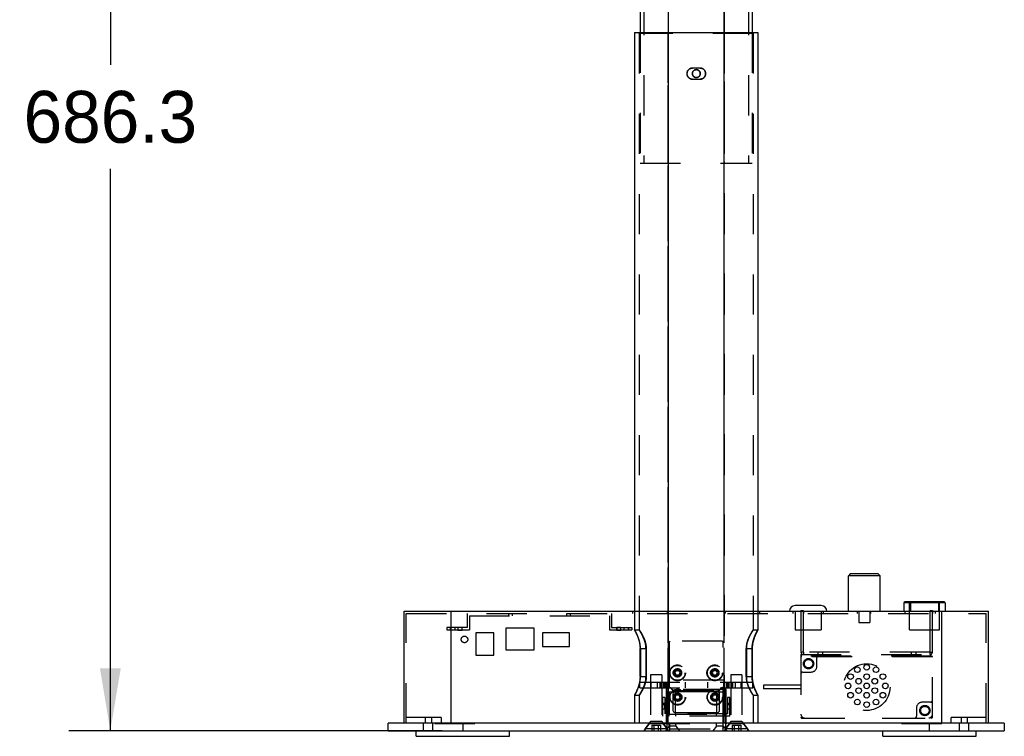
# Model space of a CAD drawing. Header units: inches. Extents: x 1.1 to 18.6, y 0.8 to 15.2.
# Tile 3 of 8: x 6.3 to 9.3, y 7.7 to 9.8. Entities that reach past the tile are written whole.
import ezdxf

# ---------------------------------------------------------------- set-up
doc = ezdxf.new("R2010")
doc.units = ezdxf.units.IN
doc.header["$LTSCALE"] = 1.21
doc.header["$MEASUREMENT"] = 0
doc.linetypes.add('HIDDEN', pattern=[0.2, 0.1, -0.1])
doc.layers.get('0').update_dxf_attribs({"linetype": 'CONTINUOUS'})
doc.layers.add('DEFAULT_2', color=8, linetype='HIDDEN')
doc.styles.get("Standard").update_dxf_attribs({"font": 'ar_wgl__.ttf'})
doc.dimstyles.new('DIMSTYLE_1', dxfattribs={"dimtxt": 0.15625, "dimasz": 0.1875, "dimexe": 0.125, "dimexo": 0.0625, "dimgap": 0.078125, "dimtad": 0, "dimtih": 1, "dimtoh": 1, "dimlfac": 7, "dimzin": 4, "dimdsep": 46, "dimtxsty": 'STANDARD', "dimblk": '_FILLED', "dimblk1": '_FILLED', "dimblk2": '_FILLED', "dimcen": 0.09, "dimazin": 1, "dimtfac": 1, "dimtofl": 0, "dimtmove": 0, "dimatfit": 3, "dimldrblk": '_FILLED', "dimfxl": 1, "dimtolj": 1, "dimtzin": 4, "dimarcsym": 0})

# ---------------------------------------------------------------- blocks, each defined once
blk = doc.blocks.new('_FILLED')
at = {"color": 0, "linetype": 'ByBlock'}
blk.add_solid([(0, 0), (-1, 0.167), (-1, -0.167)], dxfattribs=at)
blk = doc.blocks.new('*D2')
at = {"color": 2, "linetype": 'Continuous'}
for p, q in [((8.0545, 11.5517), (6.4522, 11.5517)), ((6.5772, 11.5517), (6.5772, 9.6975)), ((6.5772, 7.6917), (6.5772, 9.385)), ((7.5764, 7.6917), (6.4522, 7.6917))]:
    blk.add_line(p, q, dxfattribs=at)
at = {"color": 2, "linetype": 'Continuous', "xscale": 0.1875, "yscale": 0.1875, "zscale": 0.1875}
for p, rotation in [((6.5772, 11.5517), 90), ((6.5772, 7.6917), 270)]:
    blk.add_blockref('_FILLED', p, dxfattribs=dict(at, rotation=rotation))
at = {"color": 2, "linetype": 'Continuous', "insert": (6.5772, 9.6194), "char_height": 0.15625, "width": 0.546004, "attachment_point": 2, "line_spacing_factor": 0.9}
blk.add_mtext('686.3', dxfattribs=at)

msp = doc.modelspace()

# ---------------------------------------------------------------- linework, layer by layer
at = {"color": 7, "linetype": 'Continuous'}
for p, q in [((8.1732, 11.2592), (8.1732, 9.7952)), ((8.2573, 11.2592), (8.2573, 9.7952)), ((8.4261, 9.7952), (8.4261, 11.2592)), ((8.5107, 11.2592), (8.5107, 9.7952)), ((8.1564, 9.7952), (8.1564, 8.0517)), ((8.1564, 9.7952), (8.5276, 9.7952)), ((8.2573, 9.7952), (8.2573, 8.0517)), ((8.426, 8.0517), (8.426, 9.7952)), ((8.5276, 9.7952), (8.5276, 8.0517)), ((8.806, 8.1641), (8.8003, 8.1585)), ((8.896, 8.1585), (8.8003, 8.1585)), ((8.8003, 8.0517), (8.8003, 8.1585)), ((8.8903, 8.1641), (8.806, 8.1641)), ((8.8903, 8.1641), (8.896, 8.1585)), ((8.896, 8.0517), (8.896, 8.1585)), ((8.7188, 8.0685), (8.64, 8.0685)), ((9.0915, 8.077), (8.9678, 8.077)), ((8.9678, 8.077), (8.9678, 8.0517)), ((9.0887, 8.0798), (8.9706, 8.0798)), ((9.0915, 8.077), (9.0915, 8.0517)), ((7.4618, 8.0517), (9.2222, 8.0517)), ((7.4618, 7.7142), (7.4618, 8.0517)), ((7.6024, 8.0517), (7.6024, 7.7142)), ((8.6575, 8.0534), (8.6642, 8.0534)), ((8.6575, 8.0534), (8.6575, 8.0517)), ((8.6642, 8.0534), (8.6642, 8.0517)), ((9.0467, 8.0534), (9.0534, 8.0534)), ((9.0467, 8.0534), (9.0467, 8.0517)), ((9.0534, 8.0534), (9.0534, 8.0517)), ((9.0816, 7.7142), (9.0816, 8.0517)), ((9.2222, 7.7142), (9.2222, 8.0517)), ((8.2717, 7.8031), (8.2717, 7.7525)), ((8.4066, 7.8087), (8.2773, 7.8087)), ((8.4123, 7.7525), (8.4123, 7.8031)), ((8.248, 7.7699), (8.2402, 7.7699)), ((8.2402, 7.7699), (8.2402, 7.7575)), ((8.2402, 7.7575), (8.248, 7.7575)), ((8.2407, 7.7699), (8.2407, 7.7575)), ((8.2475, 7.7693), (8.2407, 7.7693)), ((8.2407, 7.7581), (8.2475, 7.7581)), ((8.2475, 7.7575), (8.2475, 7.7699)), ((8.248, 7.7575), (8.248, 7.7699)), ((8.2773, 7.7468), (8.4066, 7.7468)), ((8.4438, 7.7699), (8.4359, 7.7699)), ((8.4359, 7.7699), (8.4359, 7.7575)), ((8.4359, 7.7575), (8.4438, 7.7575)), ((8.4364, 7.7699), (8.4364, 7.7575)), ((8.4432, 7.7693), (8.4364, 7.7693)), ((8.4364, 7.7581), (8.4432, 7.7581)), ((8.4432, 7.7575), (8.4432, 7.7699)), ((8.4438, 7.7575), (8.4438, 7.7699)), ((9.27, 7.7142), (7.414, 7.7142)), ((7.414, 7.6917), (7.414, 7.7142)), ((7.6389, 7.7142), (7.6389, 7.6917)), ((9.045, 7.6917), (9.045, 7.7142)), ((9.27, 7.7142), (9.27, 7.6917)), ((7.414, 7.6917), (9.27, 7.6917)), ((7.4983, 7.6748), (7.4983, 7.6917)), ((7.7795, 7.6748), (7.7795, 7.6917)), ((8.9044, 7.6748), (8.9044, 7.6917)), ((9.1856, 7.6748), (9.1856, 7.6917)), ((7.4983, 7.6748), (7.7795, 7.6748)), ((8.9044, 7.6748), (9.1856, 7.6748))]:
    msp.add_line(p, q, dxfattribs=at)
for centre in [(8.8555, 7.8829), (8.8068, 7.8548), (8.8273, 7.8754), (8.8555, 7.8548), (8.8836, 7.8754), (8.9042, 7.8548), (8.7992, 7.8267), (8.8311, 7.8408), (8.8555, 7.8267), (8.8798, 7.8408), (8.9117, 7.8267), (8.8068, 7.7986), (8.8311, 7.8126), (8.8555, 7.7986), (8.8798, 7.8126), (8.9042, 7.7986), (8.8273, 7.778), (8.8555, 7.7704), (8.8836, 7.778)]:
    msp.add_circle(centre, 0.00844, dxfattribs=at)
for centre, radius, start, end in [((8.64, 8.0517), 0.0169, 90, 180), ((8.7188, 8.0517), 0.0169, 0, 90), ((8.9706, 8.077), 0.00281, 90, 180), ((9.0887, 8.077), 0.00281, 0, 90), ((8.2773, 7.8031), 0.00562, 90, 180), ((8.4066, 7.8031), 0.00562, 0, 90), ((8.2773, 7.7525), 0.00562, 180, 270), ((8.4066, 7.7525), 0.00562, 270, 360)]:
    msp.add_arc(centre, radius, start, end, dxfattribs=at)
at = {"layer": 'DEFAULT_2', "color": 8, "linetype": 'HIDDEN'}
for p, q in [((8.1845, 11.3604), (8.1845, 9.4015)), ((8.4994, 11.3604), (8.4994, 9.4015)), ((8.2574, 9.4015), (8.2574, 11.3419)), ((8.2578, 11.3419), (8.2578, 9.4015)), ((8.2579, 9.4015), (8.2579, 11.3419)), ((8.4261, 11.3419), (8.4261, 9.4015)), ((8.4266, 9.4015), (8.4266, 11.3419)), ((8.4266, 11.3419), (8.4266, 9.4015)), ((8.1704, 9.7924), (8.1676, 9.7952)), ((8.1704, 9.7924), (8.1704, 7.9954)), ((8.5135, 9.7924), (8.1704, 9.7924)), ((8.1732, 9.7952), (8.1732, 9.4015)), ((8.2573, 9.7924), (8.2573, 9.7952)), ((8.2573, 9.7952), (8.2573, 9.4015)), ((8.2573, 7.8209), (8.2573, 9.7924)), ((8.2579, 7.7142), (8.2579, 9.7952)), ((8.2579, 9.7952), (8.2579, 9.7924)), ((8.2579, 9.7924), (8.2579, 7.7142)), ((8.426, 9.7952), (8.426, 9.7924)), ((8.426, 9.7924), (8.426, 7.8209)), ((8.4261, 9.4015), (8.4261, 9.7952)), ((8.4266, 9.7952), (8.4266, 7.7142)), ((8.4266, 9.7924), (8.4266, 9.7952)), ((8.4266, 7.7142), (8.4266, 9.7924)), ((8.5107, 9.7952), (8.5107, 9.4015)), ((8.5135, 9.7924), (8.5163, 9.7952)), ((8.5135, 9.7924), (8.5135, 7.9954)), ((8.3535, 9.6883), (8.331, 9.6883)), ((8.3422, 9.6834), (8.3422, 9.6834)), ((8.331, 9.6546), (8.3535, 9.6546)), ((8.3422, 9.6595), (8.3422, 9.6595)), ((8.1732, 9.4015), (8.5107, 9.4015)), ((8.9847, 7.9954), (8.9847, 8.0798)), ((8.9875, 8.077), (8.9875, 8.0517)), ((9.0718, 8.077), (9.0718, 8.0517)), ((9.0747, 7.9954), (9.0747, 8.0798)), ((7.4685, 8.0449), (9.2154, 8.0449)), ((7.4685, 7.7142), (7.4685, 8.0449)), ((7.6519, 8.0449), (7.6519, 8.0022)), ((7.6586, 8.0382), (8.0804, 8.0382)), ((7.6586, 8.0382), (7.6586, 7.9954)), ((7.7767, 8.0449), (7.7767, 8.0382)), ((7.788, 8.0449), (7.788, 8.0382)), ((7.9511, 8.0449), (7.9511, 8.0382)), ((7.9623, 8.0449), (7.9623, 8.0382)), ((8.0804, 8.0382), (8.0804, 7.9954)), ((8.0872, 8.0449), (8.0872, 8.0022)), ((8.1507, 8.0449), (8.1507, 8.0517)), ((8.1564, 8.0517), (8.1564, 7.9954)), ((8.2548, 8.0517), (8.2548, 8.0449)), ((8.2573, 8.0517), (8.2573, 7.8209)), ((8.426, 7.8209), (8.426, 8.0517)), ((8.4291, 8.0517), (8.4291, 8.0449)), ((8.5276, 8.0517), (8.5276, 7.9954)), ((8.5332, 8.0449), (8.5332, 8.0517)), ((8.6339, 8.0449), (8.6339, 8.0517)), ((8.64, 8.0517), (8.64, 7.9954)), ((8.6569, 8.0517), (8.6569, 8.0449)), ((8.6575, 8.0517), (8.6575, 7.9285)), ((8.6642, 8.0517), (8.6642, 7.9285)), ((8.6648, 8.0517), (8.6648, 8.0449)), ((8.7188, 8.0517), (8.7188, 7.9954)), ((8.725, 8.0449), (8.725, 8.0517)), ((8.8279, 8.0449), (8.8279, 8.0517)), ((8.8313, 8.0517), (8.8313, 8.0179)), ((8.865, 8.0517), (8.865, 8.0179)), ((8.8684, 8.0449), (8.8684, 8.0517)), ((8.9713, 8.0449), (8.9713, 8.0517)), ((9.0461, 8.0517), (9.0461, 8.0449)), ((9.0467, 7.9285), (9.0467, 8.0517)), ((9.0534, 7.9285), (9.0534, 8.0517)), ((9.054, 8.0517), (9.054, 8.0449)), ((9.0624, 8.0449), (9.0624, 8.0517)), ((9.2154, 7.7142), (9.2154, 8.0449)), ((8.8313, 8.0179), (8.865, 8.0179)), ((7.6519, 8.0022), (7.5911, 8.0022)), ((7.5911, 8.0022), (7.5911, 7.9954)), ((7.5911, 7.9954), (7.6586, 7.9954)), ((7.601, 8.0022), (7.601, 7.9954)), ((7.615, 8.0022), (7.615, 7.9954)), ((7.6367, 8.0027), (7.6243, 8.0027)), ((7.6243, 8.0027), (7.6243, 7.9949)), ((7.6243, 7.9949), (7.6367, 7.9949)), ((7.6249, 7.9954), (7.6249, 8.0022)), ((7.6361, 8.0022), (7.6361, 7.9954)), ((7.6367, 7.9949), (7.6367, 8.0027)), ((7.7321, 7.9864), (7.6786, 7.9864)), ((7.6786, 7.9864), (7.6786, 7.9197)), ((7.7321, 7.9197), (7.7321, 7.9864)), ((7.8538, 8.0005), (7.7683, 8.0005)), ((7.7683, 8.0005), (7.7683, 7.9355)), ((7.8538, 7.9355), (7.8538, 8.0005)), ((7.9604, 7.9864), (7.8788, 7.9864)), ((7.8788, 7.9864), (7.8788, 7.9454)), ((7.9604, 7.9454), (7.9604, 7.9864)), ((8.0804, 7.9954), (8.1479, 7.9954)), ((8.0872, 8.0022), (8.1479, 8.0022)), ((8.1147, 8.0027), (8.1024, 8.0027)), ((8.1024, 8.0027), (8.1024, 7.9949)), ((8.1024, 7.9949), (8.1147, 7.9949)), ((8.1029, 7.9954), (8.1029, 8.0022)), ((8.1142, 8.0022), (8.1142, 7.9954)), ((8.1147, 7.9949), (8.1147, 8.0027)), ((8.124, 8.0022), (8.124, 7.9954)), ((8.1367, 8.0022), (8.1367, 7.9954)), ((8.1381, 8.0022), (8.1381, 7.9954)), ((8.1479, 8.0022), (8.1479, 7.9954)), ((8.1564, 7.9954), (8.1704, 7.9954)), ((8.1564, 7.9954), (8.1564, 7.9954)), ((8.5135, 7.9954), (8.5276, 7.9954)), ((8.64, 7.9954), (8.7188, 7.9954)), ((8.9847, 7.9954), (9.0747, 7.9954)), ((8.2604, 7.9589), (8.2632, 7.9617)), ((8.2604, 7.9589), (8.2604, 7.7001)), ((8.4207, 7.9617), (8.2632, 7.9617)), ((8.4207, 7.9617), (8.4235, 7.9589)), ((8.4235, 7.7001), (8.4235, 7.9589)), ((7.6786, 7.9197), (7.7321, 7.9197)), ((7.7683, 7.9355), (7.8538, 7.9355)), ((7.8788, 7.9454), (7.9604, 7.9454)), ((8.1731, 7.9392), (8.1913, 7.9392)), ((8.1731, 7.8548), (8.1731, 7.9392)), ((8.1737, 7.9392), (8.1737, 7.8548)), ((8.1907, 7.9392), (8.1907, 7.8548)), ((8.1913, 7.8548), (8.1913, 7.9392)), ((8.4929, 7.9392), (8.5106, 7.9392)), ((8.4929, 7.8548), (8.4929, 7.9392)), ((8.493, 7.9392), (8.493, 7.8548)), ((8.5104, 7.9392), (8.5104, 7.8548)), ((8.5106, 7.8548), (8.5106, 7.9392)), ((8.6642, 7.9285), (8.6575, 7.9285)), ((8.6575, 7.9212), (9.0534, 7.9212)), ((8.6575, 7.9212), (8.6575, 7.7325)), ((9.0461, 7.9279), (8.6648, 7.9279)), ((8.6648, 7.9279), (8.6648, 7.9212)), ((8.7059, 7.9212), (8.7059, 7.9144)), ((8.7078, 7.9279), (8.7078, 7.9212)), ((8.7219, 7.9279), (8.7219, 7.9212)), ((8.7238, 7.9212), (8.7238, 7.9144)), ((8.9871, 7.9212), (8.9871, 7.9144)), ((8.989, 7.9279), (8.989, 7.9212)), ((9.0031, 7.9279), (9.0031, 7.9212)), ((9.0051, 7.9212), (9.0051, 7.9144)), ((9.0461, 7.9279), (9.0461, 7.9212)), ((9.0467, 7.9285), (9.0534, 7.9285)), ((9.0534, 7.7325), (9.0534, 7.9212)), ((9.0534, 7.9144), (8.6575, 7.9144)), ((9.0534, 7.9139), (8.6575, 7.9139)), ((9.0506, 7.9164), (8.6603, 7.9164)), ((8.7053, 7.8855), (8.7053, 7.9108)), ((8.2379, 7.8604), (8.2042, 7.8604)), ((8.2042, 7.8604), (8.2042, 7.7193)), ((8.2379, 7.8604), (8.2379, 7.7193)), ((8.2817, 7.8731), (8.2776, 7.8661)), ((8.2776, 7.8661), (8.2817, 7.859)), ((8.2817, 7.8731), (8.2898, 7.8731)), ((8.2938, 7.8661), (8.2898, 7.8731)), ((8.2898, 7.859), (8.2938, 7.8661)), ((8.3941, 7.8731), (8.3901, 7.8661)), ((8.3901, 7.8661), (8.3941, 7.859)), ((8.3941, 7.8731), (8.4023, 7.8731)), ((8.4063, 7.8661), (8.4023, 7.8731)), ((8.4023, 7.859), (8.4063, 7.8661)), ((8.4798, 7.8604), (8.446, 7.8604)), ((8.446, 7.8604), (8.446, 7.7193)), ((8.4798, 7.8604), (8.4798, 7.7193)), ((8.6631, 7.8686), (8.6884, 7.8686)), ((8.1718, 7.8379), (8.5121, 7.8379)), ((8.1718, 7.8211), (8.1718, 7.8379)), ((8.1731, 7.8548), (8.1913, 7.8548)), ((8.2067, 7.8211), (8.2067, 7.8379)), ((8.2246, 7.8379), (8.2246, 7.8211)), ((8.2323, 7.8379), (8.2323, 7.8211)), ((8.2354, 7.8211), (8.2354, 7.8379)), ((8.2435, 7.8379), (8.2435, 7.8211)), ((8.2456, 7.8379), (8.2456, 7.8211)), ((8.2492, 7.8211), (8.2492, 7.8379)), ((8.252, 7.8379), (8.252, 7.8211)), ((8.2602, 7.8379), (8.2602, 7.8211)), ((8.2602, 7.8379), (8.2603, 7.8378)), ((8.2603, 7.821), (8.2603, 7.8378)), ((8.2603, 7.8378), (8.2604, 7.8372)), ((8.4235, 7.8436), (8.2604, 7.8436)), ((8.2898, 7.859), (8.2817, 7.859)), ((8.3082, 7.8379), (8.3082, 7.8211)), ((8.3757, 7.8379), (8.3757, 7.8211)), ((8.4023, 7.859), (8.3941, 7.859)), ((8.4238, 7.8379), (8.4235, 7.8379)), ((8.4238, 7.8379), (8.4238, 7.8211)), ((8.4319, 7.8379), (8.4319, 7.8211)), ((8.4348, 7.8211), (8.4348, 7.8379)), ((8.4383, 7.8379), (8.4383, 7.8211)), ((8.4404, 7.8379), (8.4404, 7.8211)), ((8.4485, 7.8211), (8.4485, 7.8379)), ((8.4516, 7.8379), (8.4516, 7.8211)), ((8.4594, 7.8379), (8.4594, 7.8211)), ((8.4772, 7.8211), (8.4772, 7.8379)), ((8.4929, 7.8548), (8.5106, 7.8548)), ((8.5121, 7.8211), (8.5121, 7.8379)), ((8.1718, 7.8211), (8.5121, 7.8211)), ((8.2523, 7.8132), (8.2522, 7.8132)), ((8.2522, 7.8132), (8.2522, 7.717)), ((8.2523, 7.717), (8.2523, 7.8132)), ((8.2531, 7.8087), (8.2773, 7.8087)), ((8.2531, 7.7412), (8.2531, 7.8087)), ((8.2603, 7.821), (8.2602, 7.8211)), ((8.2604, 7.8209), (8.2603, 7.821)), ((8.4235, 7.8154), (8.2604, 7.8154)), ((8.2607, 7.8216), (8.2607, 7.8216)), ((8.2613, 7.7412), (8.2613, 7.8087)), ((8.268, 7.8174), (8.268, 7.8174)), ((8.2753, 7.8132), (8.4081, 7.8132)), ((8.2798, 7.7412), (8.2798, 7.8087)), ((8.4041, 7.7412), (8.4041, 7.8087)), ((8.4066, 7.8087), (8.4308, 7.8087)), ((8.4154, 7.8174), (8.4153, 7.8174)), ((8.4227, 7.8216), (8.4226, 7.8216)), ((8.4227, 7.7412), (8.4227, 7.8087)), ((8.4235, 7.8211), (8.4238, 7.8211)), ((8.4308, 7.8087), (8.4308, 7.7412)), ((8.4311, 7.8132), (8.4311, 7.8132)), ((8.4311, 7.717), (8.4311, 7.8132)), ((8.4311, 7.8132), (8.4311, 7.717)), ((8.6575, 7.8287), (8.545, 7.8287)), ((8.545, 7.8287), (8.545, 7.8174)), ((8.6575, 7.8174), (8.545, 7.8174)), ((8.1564, 7.7986), (8.1704, 7.7986)), ((8.1564, 7.7986), (8.1564, 7.7142)), ((8.1704, 7.7986), (8.1704, 7.7986)), ((8.1704, 7.7986), (8.1704, 7.7142)), ((8.2475, 7.7918), (8.2407, 7.7918)), ((8.2407, 7.7918), (8.2407, 7.7699)), ((8.2407, 7.7749), (8.2475, 7.7749)), ((8.2475, 7.7918), (8.2475, 7.7699)), ((8.2817, 7.8), (8.2776, 7.7929)), ((8.2776, 7.7929), (8.2817, 7.7859)), ((8.2817, 7.8), (8.2898, 7.8)), ((8.2898, 7.7859), (8.2817, 7.7859)), ((8.2938, 7.7929), (8.2898, 7.8)), ((8.2898, 7.7859), (8.2938, 7.7929)), ((8.3941, 7.8), (8.3901, 7.7929)), ((8.3901, 7.7929), (8.3941, 7.7859)), ((8.3941, 7.8), (8.4023, 7.8)), ((8.4023, 7.7859), (8.3941, 7.7859)), ((8.4063, 7.7929), (8.4023, 7.8)), ((8.4023, 7.7859), (8.4063, 7.7929)), ((8.4432, 7.7918), (8.4364, 7.7918)), ((8.4364, 7.7918), (8.4364, 7.7699)), ((8.4364, 7.7749), (8.4432, 7.7749)), ((8.4432, 7.7699), (8.4432, 7.7918)), ((8.5135, 7.7986), (8.5276, 7.7986)), ((8.5135, 7.7986), (8.5135, 7.7142)), ((8.5276, 7.7986), (8.5276, 7.7142)), ((9.0478, 7.7775), (9.0225, 7.7775)), ((8.2407, 7.7575), (8.2407, 7.7356)), ((8.2475, 7.7575), (8.2475, 7.7423)), ((8.4364, 7.7423), (8.2475, 7.7423)), ((8.2531, 7.7412), (8.4308, 7.7412)), ((8.2607, 7.7356), (8.2607, 7.7423)), ((8.2804, 7.7356), (8.2804, 7.7423)), ((8.4035, 7.7356), (8.4035, 7.7423)), ((8.4232, 7.7356), (8.4232, 7.7423)), ((8.4364, 7.7575), (8.4364, 7.7423)), ((8.4432, 7.7356), (8.4432, 7.7575)), ((9.0056, 7.7606), (9.0056, 7.7353)), ((7.5742, 7.7311), (7.4685, 7.7311)), ((7.5208, 7.6917), (7.5208, 7.7142)), ((7.5256, 7.7311), (7.5256, 7.7142)), ((7.5442, 7.7311), (7.5442, 7.7142)), ((7.5489, 7.6917), (7.5489, 7.7142)), ((7.5546, 7.7142), (7.5546, 7.7136)), ((7.5546, 7.7136), (7.7233, 7.7136)), ((7.5658, 7.7142), (7.5658, 7.7136)), ((7.5742, 7.7311), (7.5742, 7.7142)), ((7.7233, 7.7136), (7.7233, 7.7142)), ((8.2014, 7.7142), (8.1839, 7.6917)), ((8.2042, 7.7193), (8.1873, 7.6973)), ((8.2014, 7.7136), (8.2014, 7.7142)), ((8.2014, 7.7136), (8.4826, 7.7136)), ((8.2379, 7.7193), (8.2042, 7.7193)), ((8.2379, 7.7193), (8.2548, 7.6973)), ((8.4432, 7.7356), (8.2407, 7.7356)), ((8.2407, 7.7142), (8.2582, 7.6917)), ((8.2522, 7.717), (8.2523, 7.717)), ((8.2534, 7.7142), (8.2534, 7.6917)), ((8.2607, 7.7058), (8.2607, 7.7142)), ((8.2618, 7.7142), (8.2618, 7.6917)), ((8.2804, 7.7058), (8.2804, 7.7142)), ((8.3138, 7.7136), (8.3138, 7.7142)), ((8.3701, 7.7136), (8.3701, 7.7142)), ((8.4035, 7.7058), (8.4035, 7.7142)), ((8.4221, 7.7142), (8.4221, 7.6917)), ((8.4232, 7.7058), (8.4232, 7.7142)), ((8.4432, 7.7142), (8.4258, 7.6917)), ((8.446, 7.7193), (8.4291, 7.6973)), ((8.4305, 7.7142), (8.4305, 7.6917)), ((8.4311, 7.717), (8.4311, 7.717)), ((8.4798, 7.7193), (8.446, 7.7193)), ((8.4798, 7.7193), (8.4966, 7.6973)), ((8.4826, 7.7142), (8.5, 7.6917)), ((8.4826, 7.7136), (8.4826, 7.7142)), ((8.6603, 7.7297), (9.0506, 7.7297)), ((8.6687, 7.73), (9.0422, 7.73)), ((8.9606, 7.7142), (8.9606, 7.7136)), ((8.9606, 7.7136), (9.1294, 7.7136)), ((9.2154, 7.7311), (9.1097, 7.7311)), ((9.1097, 7.7142), (9.1097, 7.7311)), ((9.1181, 7.7142), (9.1181, 7.7136)), ((9.1294, 7.7136), (9.1294, 7.7142)), ((9.135, 7.6917), (9.135, 7.7142)), ((9.1398, 7.7311), (9.1398, 7.7142)), ((9.1583, 7.7311), (9.1583, 7.7142)), ((9.1631, 7.6917), (9.1631, 7.7142)), ((8.2548, 7.6973), (8.1873, 7.6973)), ((8.1873, 7.6973), (8.1873, 7.6917)), ((8.208, 7.7086), (8.234, 7.7086)), ((8.208, 7.7086), (8.208, 7.6917)), ((8.2145, 7.7086), (8.2145, 7.6917)), ((8.2275, 7.7086), (8.2275, 7.6917)), ((8.234, 7.7086), (8.234, 7.6917)), ((8.2607, 7.7058), (8.2494, 7.6917)), ((8.2548, 7.6973), (8.2548, 7.6917)), ((8.2632, 7.6973), (8.2604, 7.7001)), ((8.2804, 7.7058), (8.2607, 7.7058)), ((8.2632, 7.6973), (8.4207, 7.6973)), ((8.2804, 7.7058), (8.2916, 7.6917)), ((8.4035, 7.7058), (8.3923, 7.6917)), ((8.4232, 7.7058), (8.4035, 7.7058)), ((8.4235, 7.7001), (8.4207, 7.6973)), ((8.4232, 7.7058), (8.4345, 7.6917)), ((8.4966, 7.6973), (8.4291, 7.6973)), ((8.4291, 7.6973), (8.4291, 7.6917)), ((8.4499, 7.7086), (8.4759, 7.7086)), ((8.4499, 7.7086), (8.4499, 7.6917)), ((8.4564, 7.7086), (8.4564, 7.6917)), ((8.4694, 7.7086), (8.4694, 7.6917)), ((8.4759, 7.7086), (8.4759, 7.6917)), ((8.4966, 7.6973), (8.4966, 7.6917))]:
    msp.add_line(p, q, dxfattribs=at)
for centre, radius in [((7.6439, 7.9667), 0.00984), ((8.2854, 7.8661), 0.0239), ((8.3979, 7.8661), 0.0239), ((8.6803, 7.8936), 0.0155), ((8.6803, 7.8936), 0.0127), ((8.8555, 7.823), 0.0703), ((8.2857, 7.8661), 0.0225), ((8.2854, 7.8661), 0.0127), ((8.2857, 7.8661), 0.0112), ((8.2857, 7.8661), 0.00956), ((8.3982, 7.8661), 0.0225), ((8.3979, 7.8661), 0.0127), ((8.3982, 7.8661), 0.0112), ((8.3982, 7.8661), 0.00956), ((8.286, 7.7929), 0.0239), ((8.2857, 7.7929), 0.0225), ((8.286, 7.7929), 0.0127), ((8.2857, 7.7929), 0.0112), ((8.2857, 7.7929), 0.00956), ((8.3985, 7.7929), 0.0239), ((8.3982, 7.7929), 0.0225), ((8.3985, 7.7929), 0.0127), ((8.3982, 7.7929), 0.0112), ((8.3982, 7.7929), 0.00956), ((9.0307, 7.7525), 0.0155), ((9.0307, 7.7525), 0.0127)]:
    msp.add_circle(centre, radius, dxfattribs=at)
for centre, radius, start, end in [((8.9903, 8.077), 0.00281, 90, 180), ((9.069, 8.077), 0.00281, 0, 90), ((8.6648, 7.9285), 0.00731, 180, 270), ((8.6648, 7.9285), 0.000562, 180, 270), ((9.0461, 7.9285), 0.00731, 270, 360), ((9.0461, 7.9285), 0.000562, 270, 360), ((8.6603, 7.9136), 0.00281, 90, 180), ((8.7109, 7.9108), 0.00562, 90, 180), ((9.0506, 7.9136), 0.00281, 0, 90), ((8.6631, 7.863), 0.00562, 90, 180), ((8.6884, 7.8855), 0.0169, 270, 360), ((8.2607, 7.8133), 0.00834, 89.957, 92.8383), ((9.0225, 7.7606), 0.0169, 90, 180), ((9.0478, 7.7831), 0.00562, 270, 360), ((8.6687, 7.7412), 0.0112, 180, 270), ((9.0422, 7.7412), 0.0112, 270, 360), ((8.6603, 7.7325), 0.00281, 180, 270), ((9, 7.7353), 0.00562, 270, 360), ((9.0506, 7.7325), 0.00281, 270, 360)]:
    msp.add_arc(centre, radius, start, end, dxfattribs=at)
for points, knots in [([(8.331, 9.6883), (8.3267, 9.6883), (8.3177, 9.6847), (8.3141, 9.6758), (8.3141, 9.6715)], [0, 0, 0, 0, 0.499999, 1, 1, 1, 1]), ([(8.3141, 9.6715), (8.3141, 9.6672), (8.3177, 9.6582), (8.3267, 9.6546), (8.331, 9.6546)], [0, 0, 0, 0, 0.500001, 1, 1, 1, 1]), ([(8.3142, 9.6715), (8.3142, 9.6758), (8.3178, 9.6847), (8.3267, 9.6883), (8.331, 9.6883)], [0, 0, 0, 0, 0.500001, 1, 1, 1, 1]), ([(8.331, 9.6546), (8.3267, 9.6546), (8.3178, 9.6582), (8.3142, 9.6672), (8.3142, 9.6715)], [0, 0, 0, 0, 0.499999, 1, 1, 1, 1]), ([(8.3422, 9.6834), (8.3391, 9.6834), (8.3328, 9.6809), (8.3302, 9.6745), (8.3302, 9.6715)], [0, 0, 0, 0, 0.499977, 1, 1, 1, 1]), ([(8.3302, 9.6715), (8.3302, 9.6684), (8.3328, 9.6621), (8.3391, 9.6595), (8.3422, 9.6595)], [0, 0, 0, 0, 0.500009, 1, 1, 1, 1]), ([(8.3303, 9.6715), (8.3303, 9.6745), (8.3328, 9.6809), (8.3392, 9.6834), (8.3422, 9.6834)], [0, 0, 0, 0, 0.500009, 1, 1, 1, 1]), ([(8.3422, 9.6595), (8.3392, 9.6595), (8.3328, 9.6621), (8.3303, 9.6684), (8.3303, 9.6715)], [0, 0, 0, 0, 0.499977, 1, 1, 1, 1]), ([(8.3422, 9.6834), (8.3453, 9.6834), (8.3516, 9.6809), (8.3542, 9.6745), (8.3542, 9.6715)], [0, 0, 0, 0, 0.499977, 1, 1, 1, 1]), ([(8.3541, 9.6715), (8.3541, 9.6745), (8.3516, 9.6809), (8.3452, 9.6834), (8.3422, 9.6834)], [0, 0, 0, 0, 0.500009, 1, 1, 1, 1]), ([(8.3542, 9.6715), (8.3542, 9.6684), (8.3516, 9.6621), (8.3453, 9.6595), (8.3422, 9.6595)], [0, 0, 0, 0, 0.500009, 1, 1, 1, 1]), ([(8.3422, 9.6595), (8.3452, 9.6595), (8.3516, 9.6621), (8.3541, 9.6684), (8.3541, 9.6715)], [0, 0, 0, 0, 0.499977, 1, 1, 1, 1]), ([(8.3535, 9.6883), (8.3578, 9.6883), (8.3668, 9.6847), (8.3704, 9.6758), (8.3704, 9.6715)], [0, 0, 0, 0, 0.499999, 1, 1, 1, 1]), ([(8.3704, 9.6715), (8.3704, 9.6758), (8.3668, 9.6847), (8.3578, 9.6883), (8.3535, 9.6883)], [0, 0, 0, 0, 0.500001, 1, 1, 1, 1]), ([(8.3704, 9.6715), (8.3704, 9.6672), (8.3668, 9.6582), (8.3578, 9.6546), (8.3535, 9.6546)], [0, 0, 0, 0, 0.500001, 1, 1, 1, 1]), ([(8.3535, 9.6546), (8.3578, 9.6546), (8.3668, 9.6582), (8.3704, 9.6672), (8.3704, 9.6715)], [0, 0, 0, 0, 0.499999, 1, 1, 1, 1]), ([(8.1564, 7.9954), (8.1564, 7.9953), (8.1567, 7.9949), (8.157, 7.994), (8.1578, 7.9926), (8.1593, 7.9898), (8.1616, 7.9851), (8.1646, 7.9783), (8.1678, 7.9701), (8.1717, 7.9571), (8.1731, 7.9465), (8.1731, 7.9392)], [0, 0, 0, 0, 0.006112, 0.022831, 0.049821, 0.086389, 0.185096, 0.312618, 0.463033, 0.631267, 1, 1, 1, 1]), ([(8.1737, 7.9392), (8.1737, 7.9465), (8.1722, 7.9572), (8.1682, 7.9703), (8.165, 7.9785), (8.1622, 7.9845), (8.1602, 7.9885), (8.1589, 7.9909), (8.1579, 7.9927), (8.1572, 7.9942), (8.1566, 7.9948), (8.1565, 7.9954), (8.1564, 7.9954)], [0, 0, 0, 0, 0.369283, 0.537787, 0.688453, 0.816122, 0.869491, 0.914784, 0.95119, 0.977914, 0.994304, 1, 1, 1, 1]), ([(8.1907, 7.9392), (8.1907, 7.9465), (8.1888, 7.9573), (8.184, 7.9702), (8.1802, 7.9783), (8.1766, 7.9851), (8.1738, 7.9897), (8.1721, 7.9926), (8.1712, 7.994), (8.1708, 7.9949), (8.1704, 7.9953), (8.1704, 7.9954)], [0, 0, 0, 0, 0.364295, 0.531365, 0.681818, 0.810577, 0.911251, 0.948767, 0.976527, 0.993775, 1, 1, 1, 1]), ([(8.1704, 7.9954), (8.1705, 7.9954), (8.1707, 7.9948), (8.1714, 7.9942), (8.1722, 7.9927), (8.1735, 7.9908), (8.1749, 7.9884), (8.1773, 7.9844), (8.1806, 7.9785), (8.1845, 7.9703), (8.1894, 7.9574), (8.1913, 7.9466), (8.1913, 7.9392)], [0, 0, 0, 0, 0.005925, 0.022919, 0.050537, 0.087969, 0.134311, 0.188626, 0.317465, 0.468029, 0.635257, 1, 1, 1, 1]), ([(8.5135, 7.9954), (8.5131, 7.9951), (8.5124, 7.9934), (8.5102, 7.9904), (8.5072, 7.9852), (8.5035, 7.9785), (8.4996, 7.9703), (8.4948, 7.9574), (8.4929, 7.9466), (8.4929, 7.9392)], [0, 0, 0, 0, 0.023088, 0.088208, 0.188861, 0.317666, 0.468191, 0.635373, 1, 1, 1, 1]), ([(8.493, 7.9392), (8.493, 7.9466), (8.4949, 7.9574), (8.4997, 7.9703), (8.5036, 7.9784), (8.5073, 7.9852), (8.51, 7.9898), (8.5118, 7.9927), (8.5127, 7.9941), (8.5131, 7.995), (8.5135, 7.9953), (8.5135, 7.9954)], [0, 0, 0, 0, 0.365009, 0.532352, 0.682995, 0.811819, 0.912368, 0.949724, 0.977248, 0.994179, 1, 1, 1, 1]), ([(8.5104, 7.9392), (8.5104, 7.9465), (8.5119, 7.9572), (8.5158, 7.9702), (8.5191, 7.9785), (8.5222, 7.9852), (8.5247, 7.9904), (8.5267, 7.9934), (8.5272, 7.9951), (8.5276, 7.9954)], [0, 0, 0, 0, 0.369046, 0.53747, 0.688084, 0.815736, 0.914432, 0.977684, 1, 1, 1, 1]), ([(8.5276, 7.9954), (8.5276, 7.9953), (8.5272, 7.995), (8.5269, 7.9941), (8.5261, 7.9927), (8.5246, 7.9899), (8.5223, 7.9852), (8.5192, 7.9785), (8.516, 7.9702), (8.512, 7.9572), (8.5106, 7.9465), (8.5106, 7.9392)], [0, 0, 0, 0, 0.005686, 0.022062, 0.048791, 0.085173, 0.183707, 0.311266, 0.461872, 0.630414, 1, 1, 1, 1]), ([(8.1564, 7.7986), (8.1565, 7.7986), (8.1566, 7.7992), (8.1572, 7.7998), (8.1579, 7.8013), (8.1589, 7.8031), (8.1602, 7.8055), (8.1622, 7.8095), (8.165, 7.8155), (8.1682, 7.8237), (8.1722, 7.8368), (8.1737, 7.8475), (8.1737, 7.8548)], [0, 0, 0, 0, 0.005671, 0.022065, 0.048767, 0.085145, 0.13043, 0.183795, 0.311487, 0.462191, 0.630734, 1, 1, 1, 1]), ([(8.1715, 7.8379), (8.1704, 7.8326), (8.1683, 7.825), (8.1647, 7.8158), (8.1622, 7.8101), (8.16, 7.8055), (8.1581, 7.802), (8.1572, 7.7998), (8.1564, 7.7989), (8.1564, 7.7986)], [0, 0, 0, 0, 0.38511, 0.554155, 0.702489, 0.825846, 0.919469, 0.978702, 1, 1, 1, 1]), ([(8.1704, 7.7986), (8.1704, 7.7987), (8.1708, 7.7991), (8.1712, 7.8), (8.1721, 7.8014), (8.1738, 7.8043), (8.1766, 7.8089), (8.1802, 7.8156), (8.184, 7.8238), (8.1888, 7.8367), (8.1907, 7.8475), (8.1907, 7.8548)], [0, 0, 0, 0, 0.006238, 0.023468, 0.051241, 0.088753, 0.189397, 0.318088, 0.468463, 0.635514, 1, 1, 1, 1]), ([(8.1913, 7.8548), (8.1913, 7.8474), (8.1894, 7.8366), (8.1845, 7.8237), (8.1806, 7.8155), (8.1773, 7.8096), (8.1749, 7.8056), (8.1735, 7.8032), (8.1722, 7.8013), (8.1714, 7.7998), (8.1707, 7.7992), (8.1705, 7.7986), (8.1704, 7.7986)], [0, 0, 0, 0, 0.364547, 0.531795, 0.682439, 0.811346, 0.865675, 0.912035, 0.94947, 0.977076, 0.994089, 1, 1, 1, 1]), ([(8.4929, 7.8548), (8.4929, 7.8474), (8.4948, 7.8366), (8.4996, 7.8237), (8.5035, 7.8155), (8.5072, 7.8088), (8.5102, 7.8036), (8.5124, 7.8006), (8.5131, 7.7989), (8.5135, 7.7986)], [0, 0, 0, 0, 0.364434, 0.531637, 0.682238, 0.811111, 0.911795, 0.976905, 1, 1, 1, 1]), ([(8.5135, 7.7986), (8.5135, 7.7987), (8.5131, 7.799), (8.5127, 7.7999), (8.5118, 7.8013), (8.51, 7.8042), (8.5073, 7.8088), (8.5036, 7.8155), (8.4997, 7.8237), (8.4949, 7.8366), (8.493, 7.8474), (8.493, 7.8548)], [0, 0, 0, 0, 0.005836, 0.022747, 0.050285, 0.087637, 0.188155, 0.31691, 0.467472, 0.634796, 1, 1, 1, 1]), ([(8.5106, 7.8548), (8.5106, 7.8505), (8.511, 7.8448), (8.512, 7.8392), (8.5123, 7.8379)], [0, 0, 0, 0, 0.754859, 1, 1, 1, 1]), ([(8.5276, 7.7986), (8.5273, 7.7988), (8.527, 7.7999), (8.5256, 7.8019), (8.5239, 7.8054), (8.5216, 7.81), (8.519, 7.8157), (8.5154, 7.8249), (8.5132, 7.8325), (8.5121, 7.8378)], [0, 0, 0, 0, 0.020602, 0.079466, 0.172937, 0.296288, 0.444805, 0.61413, 1, 1, 1, 1]), ([(8.5123, 7.8379), (8.5133, 7.8325), (8.5155, 7.825), (8.5191, 7.8157), (8.5217, 7.81), (8.5239, 7.8054), (8.5258, 7.802), (8.5267, 7.7998), (8.5276, 7.7989), (8.5276, 7.7986)], [0, 0, 0, 0, 0.386178, 0.555591, 0.70414, 0.827512, 0.920896, 0.979581, 1, 1, 1, 1]), ([(8.2522, 7.8132), (8.2522, 7.8148), (8.2532, 7.8181), (8.2558, 7.8203), (8.2573, 7.8209)], [0, 0, 0, 0, 0.500021, 1, 1, 1, 1]), ([(8.2523, 7.8132), (8.2523, 7.8148), (8.2532, 7.8181), (8.2558, 7.8203), (8.2573, 7.8209)], [0, 0, 0, 0, 0.499979, 1, 1, 1, 1]), ([(8.4311, 7.8132), (8.4311, 7.8148), (8.4301, 7.8181), (8.4275, 7.8203), (8.426, 7.8209)], [0, 0, 0, 0, 0.50001, 1, 1, 1, 1]), ([(8.426, 7.8209), (8.4275, 7.8203), (8.4301, 7.8181), (8.4311, 7.8148), (8.4311, 7.8132)], [0, 0, 0, 0, 0.500013, 1, 1, 1, 1]), ([(8.2494, 7.7142), (8.2502, 7.7142), (8.2517, 7.7148), (8.2523, 7.7163), (8.2523, 7.717)], [0, 0, 0, 0, 0.499318, 1, 1, 1, 1]), ([(8.2494, 7.7142), (8.2501, 7.7142), (8.2516, 7.7148), (8.2522, 7.7163), (8.2522, 7.717)], [0, 0, 0, 0, 0.499595, 1, 1, 1, 1]), ([(8.4311, 7.717), (8.4311, 7.7163), (8.4317, 7.7148), (8.4332, 7.7142), (8.4339, 7.7142)], [0, 0, 0, 0, 0.500393, 1, 1, 1, 1]), ([(8.4339, 7.7142), (8.4332, 7.7142), (8.4317, 7.7148), (8.4311, 7.7163), (8.4311, 7.717)], [0, 0, 0, 0, 0.499542, 1, 1, 1, 1])]:
    msp.add_open_spline(points, degree=3, knots=knots, dxfattribs=at)
for points in [[(8.1731, 7.8548), (8.1731, 7.8492), (8.1726, 7.8435), (8.1715, 7.8379)], [(8.5121, 7.8378), (8.511, 7.8434), (8.5104, 7.8491), (8.5104, 7.8548)], [(8.2573, 7.8209), (8.2582, 7.8213), (8.2593, 7.8216), (8.2603, 7.8216)], [(8.2607, 7.8216), (8.2595, 7.8216), (8.2583, 7.8214), (8.2573, 7.8209)], [(8.2607, 7.8216), (8.2635, 7.8216), (8.2666, 7.8198), (8.268, 7.8174)], [(8.268, 7.8174), (8.2666, 7.8198), (8.2635, 7.8216), (8.2607, 7.8216)], [(8.268, 7.8174), (8.2694, 7.815), (8.2725, 7.8132), (8.2753, 7.8132)], [(8.2753, 7.8132), (8.2725, 7.8132), (8.2694, 7.815), (8.268, 7.8174)], [(8.4153, 7.8174), (8.4139, 7.815), (8.4108, 7.8132), (8.408, 7.8132)], [(8.4081, 7.8132), (8.4109, 7.8132), (8.414, 7.815), (8.4154, 7.8174)], [(8.4226, 7.8216), (8.4198, 7.8216), (8.4167, 7.8198), (8.4153, 7.8174)], [(8.4154, 7.8174), (8.4168, 7.8198), (8.4199, 7.8216), (8.4227, 7.8216)], [(8.426, 7.8209), (8.4249, 7.8214), (8.4238, 7.8216), (8.4226, 7.8216)], [(8.4227, 7.8216), (8.4238, 7.8216), (8.425, 7.8214), (8.426, 7.8209)]]:
    msp.add_open_spline(points, degree=3, dxfattribs=at)

# ---------------------------------------------------------------- dimensions: what is measured, and where the dimension line sits
at = {"color": 2, "linetype": 'Continuous'}
dim = msp.add_linear_dim(base=(6.5772, 7.6917), p1=(8.117, 11.5517), p2=(7.6389, 7.6917), angle=270, dimstyle='DIMSTYLE_1', dxfattribs=at)
dim.commit()
dim.dimension.update_dxf_attribs({"geometry": '*D2', "text_midpoint": (6.576, 9.5404), "dimtype": 160})

doc.saveas('drawing.dxf')
